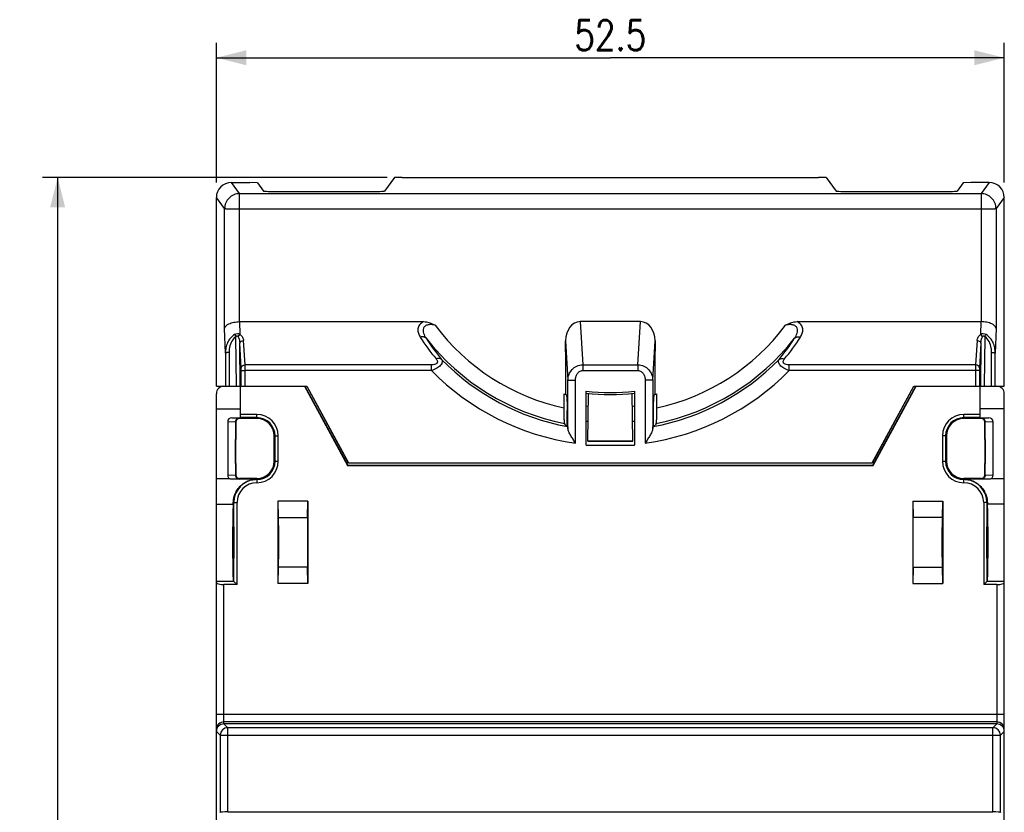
# Model space of a CAD drawing. Extents: x 84 to 360, y 36 to 169.
# Tile 3 of 4: x 176 to 241, y 111 to 164. Entities that reach past the tile are written whole.
import ezdxf

# ---------------------------------------------------------------- set-up
doc = ezdxf.new("R2010")
doc.units = 0
doc.header["$LTSCALE"] = 65.395
doc.layers.get('0').update_dxf_attribs({"linetype": 'CONTINUOUS'})
doc.styles.get("Standard").update_dxf_attribs({"font": 'SIMPLEX.SHX', "width": 0.8})
doc.dimstyles.new('DIMSTYLE_1', dxfattribs={"dimtxt": 2, "dimasz": 2, "dimexe": 1, "dimexo": 1, "dimgap": 0.5, "dimtad": 1, "dimtxsty": 'STANDARD', "dimcen": 0.09, "dimazin": 3, "dimtp": 0.3, "dimtm": 0.3, "dimtfac": 1, "dimtofl": 0, "dimtmove": 0, "dimatfit": 3, "dimtolj": 1})
doc.dimstyles.new('DIMSTYLE_2', dxfattribs={"dimtxt": 2, "dimasz": 2, "dimexe": 1, "dimexo": 1, "dimgap": 0.5, "dimtad": 1, "dimdec": 0, "dimtxsty": 'STANDARD', "dimcen": 0.09, "dimazin": 3, "dimtp": 0.3, "dimtm": 0.3, "dimtfac": 1, "dimtdec": 0, "dimtofl": 0, "dimtmove": 0, "dimatfit": 3, "dimtolj": 1})

# ---------------------------------------------------------------- blocks, each defined once
blk = doc.blocks.new('_ARROW_FILLED')
at = {"color": 0, "linetype": 'BYBLOCK'}
blk.add_solid([(0, 0), (-1, 0.25), (-1, -0.25)], dxfattribs=at)
blk = doc.blocks.new('*D108')
at = {"color": 8}
for p, q in [((200.231, 153.521), (177.273, 153.521)), ((178.273, 153.521), (178.273, 94.596)), ((178.273, 35.671), (178.273, 94.596)), ((200.231, 35.671), (177.273, 35.671))]:
    blk.add_line(p, q, dxfattribs=at)
at = {"color": 8, "xscale": 2, "yscale": 2, "zscale": 2}
for p, rotation in [((178.273, 153.521), 90), ((178.273, 35.671), 270)]:
    blk.add_blockref('_ARROW_FILLED', p, dxfattribs=dict(at, rotation=rotation))
at = {"color": 8, "insert": (175.773, 94.596), "char_height": 2, "width": 4.8, "attachment_point": 2, "rotation": 90}
blk.add_mtext('118', dxfattribs=at)
blk = doc.blocks.new('*D109')
at = {"color": 8}
for p, q in [((188.848, 153.172), (188.848, 162.494)), ((241.35, 153.172), (241.35, 162.494)), ((188.848, 161.494), (215.099, 161.494)), ((241.35, 161.494), (215.099, 161.494))]:
    blk.add_line(p, q, dxfattribs=at)
at = {"color": 8, "xscale": 2, "yscale": 2, "zscale": 2, "rotation": 180}
blk.add_blockref('_ARROW_FILLED', (188.848, 161.494), dxfattribs=at)
at = {"color": 8, "xscale": 2, "yscale": 2, "zscale": 2}
blk.add_blockref('_ARROW_FILLED', (241.35, 161.494), dxfattribs=at)
at = {"color": 8, "insert": (215.099, 163.994), "char_height": 2, "width": 6.4, "attachment_point": 2}
blk.add_mtext('52.5', dxfattribs=at)

msp = doc.modelspace()

# ---------------------------------------------------------------- linework, layer by layer
at = {"color": 7}
for p, q in [((201.231, 153.521), (200.718, 153.503)), ((201.231, 153.521), (228.967, 153.521)), ((229.48, 153.503), (228.967, 153.521)), ((190.398, 152.437), (189.847, 153.172)), ((189.847, 153.172), (191.079, 153.172)), ((191.592, 153.154), (191.079, 153.172)), ((191.592, 153.154), (191.998, 152.612)), ((200.718, 153.503), (200.049, 152.612)), ((229.48, 153.503), (230.148, 152.612)), ((238.606, 153.154), (238.199, 152.612)), ((239.119, 153.172), (238.606, 153.154)), ((240.35, 153.172), (239.119, 153.172)), ((240.35, 153.172), (239.8, 152.437)), ((190.398, 143.904), (190.398, 152.437)), ((190.398, 152.437), (239.8, 152.437)), ((192.998, 152.578), (199.05, 152.578)), ((231.148, 152.578), (237.2, 152.578)), ((239.8, 152.437), (239.8, 143.904)), ((188.848, 139.596), (188.848, 152.172)), ((189.398, 151.438), (188.848, 152.172)), ((241.35, 152.172), (240.799, 151.438)), ((241.35, 139.596), (241.35, 152.172)), ((189.398, 143.452), (189.398, 151.438)), ((190.398, 151.429), (239.8, 151.429)), ((240.799, 151.438), (240.799, 143.452)), ((190.433, 143.052), (190.407, 143.904)), ((190.407, 143.904), (202.656, 143.904)), ((213.083, 143.904), (213.257, 141.025)), ((217.115, 143.904), (213.083, 143.904)), ((216.941, 141.025), (217.115, 143.904)), ((227.541, 143.904), (239.79, 143.904)), ((239.79, 143.904), (239.765, 143.052)), ((189.448, 141.806), (189.398, 143.452)), ((240.799, 143.452), (240.749, 141.806)), ((190.185, 139.596), (190.154, 142.91)), ((190.507, 140.836), (190.408, 142.46)), ((190.435, 139.596), (190.408, 142.46)), ((190.756, 141.025), (190.658, 142.649)), ((212.115, 142.632), (212.274, 140.011)), ((212.115, 141.928), (212.115, 142.632)), ((217.924, 140.011), (218.082, 142.632)), ((218.082, 142.632), (218.082, 141.928)), ((239.539, 142.649), (239.441, 141.025)), ((239.789, 142.46), (239.691, 140.836)), ((239.789, 142.46), (239.763, 139.596)), ((240.043, 142.91), (240.013, 139.596)), ((189.448, 141.806), (189.458, 139.596)), ((189.698, 141.847), (189.708, 139.596)), ((212.117, 141.904), (212.115, 141.928)), ((212.115, 141.904), (212.115, 139.064)), ((212.117, 141.904), (212.115, 141.904)), ((218.081, 141.904), (218.082, 141.928)), ((218.081, 141.904), (218.082, 141.904)), ((218.082, 139.064), (218.082, 141.904)), ((240.489, 139.596), (240.499, 141.847)), ((240.739, 139.596), (240.749, 141.806)), ((190.511, 139.596), (190.511, 140.645)), ((203.18, 141.025), (190.756, 141.025)), ((190.761, 139.596), (190.761, 140.643)), ((203.18, 140.643), (190.761, 140.643)), ((203.18, 140.643), (203.18, 141.025)), ((213.257, 141.025), (213.257, 140.643)), ((213.257, 141.025), (216.941, 141.025)), ((213.257, 140.643), (216.941, 140.643)), ((216.941, 141.025), (216.941, 140.643)), ((227.017, 140.643), (227.017, 141.025)), ((239.441, 141.025), (227.017, 141.025)), ((239.436, 140.643), (227.017, 140.643)), ((239.436, 140.643), (239.436, 139.596)), ((239.686, 140.645), (239.686, 139.596)), ((212.274, 136.759), (212.274, 140.011)), ((212.773, 135.813), (212.773, 140.007)), ((217.424, 140.007), (217.424, 135.813)), ((217.924, 140.011), (217.924, 136.759)), ((188.848, 139.596), (194.878, 139.596)), ((188.849, 50.096), (188.849, 139.096)), ((190.449, 137.494), (190.449, 139.596)), ((194.718, 139.596), (197.583, 134.319)), ((194.749, 139.596), (197.599, 134.346)), ((194.871, 139.596), (197.64, 134.496)), ((194.878, 139.596), (197.648, 134.496)), ((211.994, 139.092), (211.994, 138.155)), ((213.499, 135.674), (213.499, 139.271)), ((213.599, 135.946), (213.654, 139.123)), ((216.599, 135.946), (216.543, 139.123)), ((216.699, 139.271), (216.699, 135.674)), ((218.204, 138.155), (218.204, 139.092)), ((232.55, 134.496), (235.319, 139.596)), ((232.558, 134.496), (235.327, 139.596)), ((232.598, 134.346), (235.449, 139.596)), ((232.614, 134.319), (235.479, 139.596)), ((235.319, 139.596), (241.35, 139.596)), ((239.749, 137.494), (239.749, 139.596)), ((241.349, 50.096), (241.349, 139.096)), ((212.115, 139.064), (212.102, 139.067)), ((188.849, 138.096), (190.449, 138.096)), ((212.22, 136.978), (212.22, 137.993)), ((217.977, 136.978), (217.977, 137.993)), ((241.349, 138.096), (239.749, 138.096)), ((189.601, 137.246), (189.601, 133.646)), ((189.601, 137.246), (190.118, 137.228)), ((189.88, 137.494), (190.449, 137.494)), ((189.88, 137.494), (190.367, 137.478)), ((190.118, 137.227), (190.118, 133.665)), ((190.118, 137.227), (190.149, 137.196)), ((190.149, 137.196), (190.149, 136.046)), ((190.367, 137.478), (190.399, 137.446)), ((191.549, 137.446), (190.399, 137.446)), ((191.549, 137.72), (190.449, 137.72)), ((191.549, 137.506), (190.449, 137.506)), ((191.549, 137.446), (191.549, 137.72)), ((212.041, 137.119), (212.098, 137.001)), ((218.156, 137.119), (218.099, 137.001)), ((238.649, 137.446), (238.649, 137.72)), ((239.749, 137.72), (238.649, 137.72)), ((239.749, 137.506), (238.649, 137.506)), ((239.799, 137.446), (238.649, 137.446)), ((239.749, 137.494), (240.317, 137.494)), ((239.83, 137.478), (239.799, 137.446)), ((239.83, 137.478), (240.317, 137.494)), ((240.079, 137.227), (240.049, 137.196)), ((240.049, 136.046), (240.049, 137.196)), ((240.079, 137.228), (240.597, 137.246)), ((240.079, 133.665), (240.079, 137.227)), ((240.597, 133.646), (240.597, 137.246)), ((212.251, 136.915), (212.22, 136.978)), ((217.947, 136.915), (217.977, 136.978)), ((190.129, 134.446), (190.129, 136.046)), ((190.149, 136.046), (190.129, 136.046)), ((192.699, 134.596), (192.699, 136.296)), ((192.699, 136.296), (192.973, 136.296)), ((192.759, 134.596), (192.759, 136.296)), ((192.973, 134.596), (192.973, 136.296)), ((213.599, 135.973), (216.598, 135.973)), ((213.599, 135.946), (216.599, 135.946)), ((237.225, 136.296), (237.225, 134.596)), ((237.499, 136.296), (237.225, 136.296)), ((237.438, 136.296), (237.438, 134.596)), ((237.499, 136.296), (237.499, 134.596)), ((240.049, 136.046), (240.068, 136.046)), ((240.068, 136.046), (240.068, 134.446)), ((213.499, 135.674), (216.699, 135.674)), ((192.699, 134.596), (192.973, 134.596)), ((197.648, 134.496), (232.55, 134.496)), ((237.225, 134.596), (237.499, 134.596)), ((190.149, 134.446), (190.129, 134.446)), ((190.149, 134.446), (190.149, 133.696)), ((197.583, 134.319), (197.599, 134.346)), ((197.583, 134.319), (232.614, 134.319)), ((197.599, 134.346), (232.598, 134.346)), ((232.614, 134.319), (232.598, 134.346)), ((240.049, 133.696), (240.049, 134.446)), ((240.049, 134.446), (240.068, 134.446)), ((188.849, 133.446), (189.715, 133.446)), ((190.118, 133.663), (189.601, 133.646)), ((190.367, 133.414), (189.883, 133.398)), ((191.549, 133.398), (189.883, 133.398)), ((190.118, 133.665), (190.149, 133.696)), ((190.367, 133.414), (190.399, 133.446)), ((191.549, 133.446), (190.399, 133.446)), ((191.549, 133.446), (191.549, 133.172)), ((238.649, 133.172), (238.649, 133.446)), ((239.799, 133.446), (238.649, 133.446)), ((240.314, 133.398), (238.649, 133.398)), ((239.83, 133.414), (239.799, 133.446)), ((240.314, 133.398), (239.83, 133.414)), ((240.079, 133.665), (240.049, 133.696)), ((240.597, 133.646), (240.079, 133.663)), ((240.483, 133.446), (241.349, 133.446)), ((192.949, 131.946), (192.976, 130.844)), ((192.949, 131.946), (192.949, 126.446)), ((194.949, 131.946), (192.949, 131.946)), ((194.922, 130.844), (194.949, 131.946)), ((194.949, 131.946), (194.949, 126.446)), ((235.249, 131.946), (235.276, 130.844)), ((235.249, 131.946), (235.249, 126.446)), ((235.249, 131.946), (237.249, 131.946)), ((237.222, 130.844), (237.249, 131.946)), ((237.249, 131.946), (237.249, 126.446)), ((189.976, 131.846), (190.223, 131.846)), ((190.009, 126.596), (190.009, 131.846)), ((190.223, 126.382), (190.223, 131.846)), ((239.975, 131.846), (239.975, 126.382)), ((240.222, 131.846), (239.975, 131.846)), ((240.188, 131.846), (240.188, 126.596)), ((241.349, 131.736), (240.228, 131.736)), ((192.976, 130.844), (194.922, 130.844)), ((237.222, 130.844), (235.276, 130.844)), ((192.976, 127.548), (192.949, 126.446)), ((194.922, 127.548), (192.976, 127.548)), ((194.949, 126.446), (194.922, 127.548)), ((235.276, 127.548), (235.249, 126.446)), ((235.276, 127.548), (237.222, 127.548)), ((237.249, 126.446), (237.222, 127.548)), ((190.009, 126.596), (188.849, 126.596)), ((189.349, 117.096), (189.349, 126.382)), ((190.223, 126.382), (189.349, 126.382)), ((190.009, 126.596), (190.223, 126.382)), ((194.949, 126.446), (192.949, 126.446)), ((235.249, 126.446), (237.249, 126.446)), ((240.189, 126.596), (239.975, 126.382)), ((240.849, 126.382), (239.975, 126.382)), ((241.349, 126.596), (240.189, 126.596)), ((240.849, 126.382), (240.849, 117.096)), ((241.349, 117.727), (188.849, 117.727)), ((240.849, 117.227), (189.349, 117.227)), ((189.603, 116.842), (189.349, 117.096)), ((240.849, 117.096), (189.349, 117.096)), ((189.603, 111.231), (189.603, 116.842)), ((240.595, 116.842), (189.603, 116.842)), ((240.595, 116.842), (240.849, 117.096)), ((240.595, 111.231), (240.595, 116.842)), ((189.103, 116.342), (188.849, 116.596)), ((189.103, 116.342), (189.103, 111.214)), ((189.103, 116.342), (241.095, 116.342)), ((241.095, 116.342), (241.349, 116.596)), ((241.095, 111.214), (241.095, 116.342)), ((189.103, 111.214), (189.087, 111.182)), ((189.603, 111.231), (240.595, 111.231)), ((241.095, 111.214), (241.11, 111.182))]:
    msp.add_line(p, q, dxfattribs=at)
for centre, radius, start, end in [((215.099, 152.404), 14.584, 216.77191, 257.70741), ((215.099, 152.404), 14.584, 282.29259, 323.2281), ((215.347, 151.209), 15.373, 212.85327, 219.55278), ((215.099, 152.396), 15.58, 218.02413, 258.68399), ((215.345, 150.834), 14.876, 212.69005, 219.40288), ((215.099, 152.396), 15.58, 281.31601, 321.97586), ((214.863, 150.826), 14.863, 320.59418, 327.31289), ((214.861, 151.201), 15.36, 320.44434, 327.1496), ((215.099, 152.382), 15.727, 224.33757, 259.56742), ((215.099, 152.382), 15.727, 280.43258, 315.66243), ((215.099, 152.374), 16.723, 224.54496, 262.00622), ((215.099, 152.374), 16.723, 277.99378, 315.45504), ((189.349, 139.096), 0.5, 90, 180), ((215.099, 152.404), 13.67, 256.87083, 257.33578), ((215.099, 152.423), 13.249, 263.0638, 276.9362), ((215.099, 152.546), 13.5, 263.19267, 276.80733), ((215.099, 152.404), 13.67, 282.6061, 283.12917), ((240.849, 139.096), 0.5, 0, 90), ((215.099, 152.696), 14.5, 263.66405, 264.22323), ((215.099, 152.696), 14.5, 275.77677, 276.33595), ((191.549, 136.296), 1.424, 0, 90), ((191.549, 136.296), 1.21, 0, 90), ((191.549, 136.296), 1.15, 0, 90), ((215.099, 152.696), 15.5, 264.07504, 264.53216), ((215.099, 152.696), 15.5, 275.46784, 275.92496), ((238.649, 136.296), 1.424, 90, 180), ((238.649, 136.296), 1.21, 90, 180), ((238.649, 136.296), 1.15, 90, 180), ((215.099, 152.387), 15.676, 258.9656, 259.41832), ((215.099, 152.387), 15.676, 280.58168, 281.0344), ((191.549, 134.596), 1.424, 270, 360), ((191.549, 134.596), 1.21, 270, 360), ((191.549, 134.596), 1.15, 270, 360), ((238.649, 134.596), 1.424, 180, 270), ((238.649, 134.596), 1.21, 180, 270), ((238.649, 134.596), 1.15, 180, 270), ((191.549, 131.846), 1.54, 90, 180), ((238.649, 131.846), 1.54, 0, 90), ((191.549, 131.846), 1.326, 90, 180), ((238.649, 131.846), 1.326, 0, 90), ((189.349, 116.727), 0.5, 89.99533, 179.99533), ((189.603, 116.342), 0.5, 90.02384, 179.97616), ((240.594, 116.342), 0.5, 0.02404, 89.976), ((240.849, 116.727), 0.5, 0.00467, 90.00467)]:
    msp.add_arc(centre, radius, start, end, dxfattribs=at)
for centre, major_axis, ratio, start_param, end_param in [((189.848, 152.171), (0.727, -0.688), 0.999314, 2.328781, 3.898892), ((240.349, 152.171), (0.727, 0.688), 0.999314, -0.7573, 0.812811), ((192.998, 152.613), (1, 0), 0.034911, -3.115413, -1.570796), ((199.05, 152.613), (1, 0), 0.034911, -1.570796, -0.02618), ((231.148, 152.613), (1, 0), 0.034911, -3.115413, -1.570796), ((237.2, 152.613), (1, 0), 0.034911, -1.570796, -0.02618), ((190.424, 142.587), (-0.04, 1.317), 0.759135, -0.023191, -0.014048), ((213.117, 142.587), (-0.08, 1.316), 0.758685, -0.046361, 1.490369), ((217.081, 142.587), (0.08, 1.316), 0.758685, -1.490369, 0.046361), ((239.773, 142.587), (0.04, 1.317), 0.759135, 0.014048, 0.023191), ((217.525, 151.503), (11.129, -11.126), 0.845283, -1.249547, -1.245642), ((212.672, 151.503), (11.129, 11.126), 0.845283, -1.89595, -1.892046), ((189.882, 137.244), (0.281, -0.009), 0.888006, 1.608759, 3.171534), ((190.399, 137.196), (0.177, -0.177), 0.999695, 2.356347, 3.926839), ((239.799, 137.196), (-0.177, -0.177), 0.999695, 2.356347, 3.926839), ((240.315, 137.244), (0.281, 0.009), 0.888006, -0.029941, 1.532833), ((189.882, 133.648), (0.281, 0.009), 0.888006, 3.111651, 4.044419), ((190.399, 133.696), (0.177, 0.177), 0.999695, 2.356347, 3.926839), ((239.799, 133.696), (-0.177, 0.177), 0.999695, 2.356347, 3.926839), ((240.315, 133.648), (0.281, -0.009), 0.888006, -0.902827, 0.029941), ((189.979, 129.196), (0, 2.6), 0.017455, 0.215835, 3.141593), ((189.962, 133.689), (0, 2), 0.017455, -2.925758, -2.74307), ((240.218, 129.196), (0, 2.6), 0.017455, -3.141593, -0.215835), ((240.235, 133.689), (0, 2), 0.017455, -3.540115, -3.357428), ((192.971, 129.196), (0, 1.75), 0.008727, -2.798889, -0.342703), ((194.927, 129.196), (0, 1.75), 0.008727, 0.342703, 2.798889), ((235.271, 129.196), (0, 1.75), 0.008727, -2.798889, -0.342703), ((237.227, 129.196), (0, 1.75), 0.008727, 0.342703, 2.798889), ((189.349, 126.515), (0.5, 0), 0.266291, -3.141593, -1.570796), ((240.849, 126.515), (0.5, 0), 0.266291, -1.570796, 0), ((189.349, 116.596), (0.354, -0.354), 0.999695, 2.356347, 3.926839), ((240.849, 116.596), (0.354, 0.354), 0.999695, -0.785246, 0.785246), ((189.603, 111.213), (0.5, 0), 0.034921, 1.570796, 3.124139), ((240.595, 111.213), (0.5, 0), 0.034921, 0.017453, 1.570796)]:
    msp.add_ellipse(centre, major_axis=major_axis, ratio=ratio, start_param=start_param, end_param=end_param, dxfattribs=at)
for centre, major_axis, ratio in [((189.979, 129.196), (0, 1.67), 0.017458), ((240.219, 129.196), (0, 1.67), 0.017458), ((192.971, 129.196), (0, 1.3), 0.008727), ((237.227, 129.196), (0, 1.3), 0.008727)]:
    msp.add_ellipse(centre, major_axis=major_axis, ratio=ratio, dxfattribs=at)
for points, knots in [([(190.398, 152.437), (190.268, 152.437), (190.005, 152.385), (189.673, 152.163), (189.45, 151.831), (189.398, 151.568), (189.398, 151.438)], [0, 0, 0, 0, 0.250018, 0.500044, 0.750043, 1, 1, 1, 1]), ([(240.799, 151.438), (240.799, 151.568), (240.747, 151.831), (240.524, 152.163), (240.192, 152.385), (239.93, 152.437), (239.8, 152.437)], [0, 0, 0, 0, 0.249961, 0.499964, 0.749994, 1, 1, 1, 1]), ([(189.398, 151.438), (189.406, 151.435), (189.434, 151.437), (189.493, 151.433), (189.586, 151.433), (189.709, 151.432), (189.857, 151.431), (190.09, 151.43), (190.272, 151.429), (190.398, 151.429)], [0, 0, 0, 0, 0.023664, 0.083575, 0.177518, 0.302029, 0.45249, 0.623249, 1, 1, 1, 1]), ([(239.8, 151.429), (239.925, 151.429), (240.108, 151.43), (240.34, 151.431), (240.489, 151.432), (240.611, 151.433), (240.705, 151.433), (240.763, 151.437), (240.792, 151.435), (240.799, 151.438)], [0, 0, 0, 0, 0.376728, 0.547488, 0.697955, 0.822468, 0.916416, 0.976332, 1, 1, 1, 1]), ([(189.398, 143.452), (189.406, 143.592), (189.607, 143.736), (189.836, 143.822), (190.075, 143.884), (190.266, 143.902), (190.398, 143.904)], [0, 0, 0, 0, 0.363873, 0.502258, 0.657403, 1, 1, 1, 1]), ([(202.656, 143.904), (202.554, 143.852), (202.375, 143.721), (202.253, 143.423), (202.292, 143.127), (202.379, 142.952), (202.433, 142.869)], [0, 0, 0, 0, 0.284061, 0.524388, 0.755863, 1, 1, 1, 1]), ([(203.417, 143.674), (203.341, 143.689), (203.188, 143.711), (202.965, 143.705), (202.792, 143.644), (202.696, 143.555), (202.606, 143.402), (202.629, 143.176), (202.724, 142.959), (202.789, 142.852), (202.825, 142.799)], [0, 0, 0, 0, 0.148601, 0.29354, 0.426066, 0.485829, 0.542263, 0.760623, 0.878011, 1, 1, 1, 1]), ([(202.656, 143.904), (202.723, 143.904), (202.99, 143.877), (203.239, 143.766), (203.417, 143.674)], [0, 0, 0, 0, 0.250622, 1, 1, 1, 1]), ([(226.781, 143.674), (226.958, 143.766), (227.207, 143.877), (227.474, 143.904), (227.541, 143.904)], [0, 0, 0, 0, 0.749437, 1, 1, 1, 1]), ([(227.372, 142.799), (227.408, 142.852), (227.474, 142.959), (227.569, 143.176), (227.591, 143.402), (227.502, 143.555), (227.405, 143.644), (227.233, 143.705), (227.009, 143.711), (226.857, 143.689), (226.781, 143.674)], [0, 0, 0, 0, 0.122019, 0.239435, 0.457688, 0.514011, 0.573805, 0.706338, 0.851359, 1, 1, 1, 1]), ([(227.764, 142.869), (227.818, 142.953), (227.906, 143.127), (227.937, 143.373), (227.889, 143.561), (227.783, 143.748), (227.644, 143.852), (227.541, 143.904)], [0, 0, 0, 0, 0.243802, 0.474831, 0.592343, 0.716658, 1, 1, 1, 1]), ([(240.799, 143.452), (240.791, 143.592), (240.591, 143.736), (240.361, 143.822), (240.122, 143.884), (239.931, 143.902), (239.8, 143.904)], [0, 0, 0, 0, 0.363873, 0.502258, 0.657403, 1, 1, 1, 1]), ([(190.062, 143.043), (189.957, 142.985), (189.769, 142.825), (189.58, 142.514), (189.471, 142.167), (189.448, 141.926), (189.448, 141.806)], [0, 0, 0, 0, 0.249687, 0.499742, 0.749878, 1, 1, 1, 1]), ([(190.433, 143.052), (190.378, 143.081), (190.248, 143.114), (190.12, 143.075), (190.062, 143.043)], [0, 0, 0, 0, 0.483337, 1, 1, 1, 1]), ([(190.062, 143.043), (190.069, 143.034), (190.101, 142.991), (190.131, 142.946), (190.154, 142.91)], [0, 0, 0, 0, 0.20437, 1, 1, 1, 1]), ([(190.294, 142.897), (190.302, 142.913), (190.339, 142.973), (190.389, 143.025), (190.433, 143.052)], [0, 0, 0, 0, 0.26006, 1, 1, 1, 1]), ([(190.433, 143.052), (190.502, 143.005), (190.611, 142.88), (190.654, 142.723), (190.658, 142.649)], [0, 0, 0, 0, 0.529403, 1, 1, 1, 1]), ([(239.539, 142.649), (239.544, 142.723), (239.587, 142.88), (239.696, 143.005), (239.765, 143.052)], [0, 0, 0, 0, 0.470537, 1, 1, 1, 1]), ([(240.136, 143.043), (240.078, 143.075), (239.949, 143.114), (239.819, 143.081), (239.765, 143.052)], [0, 0, 0, 0, 0.516653, 1, 1, 1, 1]), ([(239.904, 142.897), (239.895, 142.913), (239.859, 142.973), (239.808, 143.025), (239.765, 143.052)], [0, 0, 0, 0, 0.26006, 1, 1, 1, 1]), ([(240.043, 142.91), (240.052, 142.923), (240.081, 142.968), (240.112, 143.013), (240.136, 143.043)], [0, 0, 0, 0, 0.28648, 1, 1, 1, 1]), ([(240.749, 141.806), (240.749, 141.926), (240.726, 142.167), (240.617, 142.514), (240.428, 142.825), (240.241, 142.986), (240.136, 143.043)], [0, 0, 0, 0, 0.250272, 0.500463, 0.750461, 1, 1, 1, 1]), ([(190.154, 142.91), (190.069, 142.857), (189.89, 142.673), (189.733, 142.297), (189.697, 141.997), (189.698, 141.847)], [0, 0, 0, 0, 0.250997, 0.625583, 1, 1, 1, 1]), ([(190.154, 142.91), (190.164, 142.922), (190.184, 142.945), (190.246, 142.958), (190.278, 142.919), (190.294, 142.897)], [0, 0, 0, 0, 0.266964, 0.524129, 1, 1, 1, 1]), ([(190.294, 142.897), (190.336, 142.834), (190.387, 142.686), (190.406, 142.536), (190.408, 142.46)], [0, 0, 0, 0, 0.503818, 1, 1, 1, 1]), ([(190.408, 142.46), (190.409, 142.485), (190.426, 142.536), (190.505, 142.62), (190.597, 142.647), (190.658, 142.649)], [0, 0, 0, 0, 0.218326, 0.459193, 1, 1, 1, 1]), ([(202.825, 142.799), (202.782, 142.845), (202.647, 142.906), (202.505, 142.89), (202.433, 142.869)], [0, 0, 0, 0, 0.45469, 1, 1, 1, 1]), ([(227.372, 142.799), (227.415, 142.845), (227.551, 142.906), (227.692, 142.89), (227.764, 142.869)], [0, 0, 0, 0, 0.454689, 1, 1, 1, 1]), ([(239.539, 142.649), (239.6, 142.647), (239.692, 142.62), (239.771, 142.536), (239.788, 142.485), (239.789, 142.46)], [0, 0, 0, 0, 0.540807, 0.781674, 1, 1, 1, 1]), ([(239.789, 142.46), (239.791, 142.536), (239.81, 142.686), (239.861, 142.833), (239.904, 142.897)], [0, 0, 0, 0, 0.49614, 1, 1, 1, 1]), ([(239.904, 142.897), (239.919, 142.919), (239.951, 142.958), (240.013, 142.945), (240.034, 142.922), (240.043, 142.91)], [0, 0, 0, 0, 0.475249, 0.732908, 1, 1, 1, 1]), ([(240.499, 141.847), (240.5, 141.947), (240.472, 142.333), (240.292, 142.755), (240.043, 142.91)], [0, 0, 0, 0, 0.254348, 1, 1, 1, 1]), ([(189.698, 141.847), (189.666, 141.847), (189.609, 141.845), (189.53, 141.837), (189.481, 141.827), (189.449, 141.815), (189.448, 141.806)], [0, 0, 0, 0, 0.366363, 0.680502, 0.898909, 1, 1, 1, 1]), ([(240.499, 141.847), (240.531, 141.847), (240.589, 141.845), (240.668, 141.837), (240.716, 141.827), (240.748, 141.815), (240.749, 141.806)], [0, 0, 0, 0, 0.366364, 0.680502, 0.89891, 1, 1, 1, 1]), ([(203.494, 141.42), (203.511, 141.399), (203.541, 141.357), (203.573, 141.288), (203.583, 141.213), (203.553, 141.138), (203.484, 141.081), (203.358, 141.033), (203.252, 141.025), (203.18, 141.025)], [0, 0, 0, 0, 0.113484, 0.220618, 0.3229, 0.428652, 0.551719, 0.69366, 1, 1, 1, 1]), ([(203.85, 141.391), (203.868, 141.365), (203.895, 141.308), (203.899, 141.207), (203.862, 141.099), (203.75, 140.944), (203.519, 140.777), (203.301, 140.683), (203.18, 140.643)], [0, 0, 0, 0, 0.081042, 0.164623, 0.260436, 0.375666, 0.665017, 1, 1, 1, 1]), ([(203.85, 141.391), (203.808, 141.426), (203.682, 141.467), (203.558, 141.442), (203.494, 141.42)], [0, 0, 0, 0, 0.452194, 1, 1, 1, 1]), ([(227.017, 140.643), (226.897, 140.683), (226.679, 140.777), (226.448, 140.944), (226.336, 141.099), (226.298, 141.207), (226.302, 141.308), (226.33, 141.365), (226.347, 141.391)], [0, 0, 0, 0, 0.334984, 0.624335, 0.739565, 0.835378, 0.918958, 1, 1, 1, 1]), ([(226.347, 141.391), (226.39, 141.426), (226.515, 141.467), (226.64, 141.442), (226.703, 141.42)], [0, 0, 0, 0, 0.452186, 1, 1, 1, 1]), ([(227.017, 141.025), (226.946, 141.025), (226.839, 141.033), (226.714, 141.081), (226.644, 141.138), (226.615, 141.213), (226.624, 141.288), (226.656, 141.357), (226.686, 141.399), (226.703, 141.42)], [0, 0, 0, 0, 0.306341, 0.448281, 0.571349, 0.677101, 0.779383, 0.886517, 1, 1, 1, 1]), ([(190.507, 140.836), (190.508, 140.861), (190.524, 140.912), (190.604, 140.996), (190.695, 141.023), (190.756, 141.025)], [0, 0, 0, 0, 0.218326, 0.459193, 1, 1, 1, 1]), ([(190.511, 140.645), (190.511, 140.663), (190.511, 140.727), (190.509, 140.79), (190.507, 140.836)], [0, 0, 0, 0, 0.280692, 1, 1, 1, 1]), ([(190.511, 140.645), (190.519, 140.644), (190.545, 140.645), (190.597, 140.643), (190.673, 140.644), (190.73, 140.643), (190.761, 140.643)], [0, 0, 0, 0, 0.09066, 0.310749, 0.628962, 1, 1, 1, 1]), ([(190.761, 140.643), (190.761, 140.679), (190.761, 140.806), (190.759, 140.933), (190.756, 141.025)], [0, 0, 0, 0, 0.280706, 1, 1, 1, 1]), ([(212.274, 140.011), (212.276, 140.138), (212.326, 140.395), (212.535, 140.728), (212.86, 140.964), (213.125, 141.023), (213.257, 141.025)], [0, 0, 0, 0, 0.244812, 0.492546, 0.744583, 1, 1, 1, 1]), ([(212.773, 140.007), (212.773, 140.081), (212.792, 140.228), (212.88, 140.434), (213.036, 140.597), (213.184, 140.643), (213.257, 140.643)], [0, 0, 0, 0, 0.250875, 0.501418, 0.751169, 1, 1, 1, 1]), ([(216.941, 141.025), (217.073, 141.023), (217.338, 140.964), (217.662, 140.728), (217.871, 140.394), (217.921, 140.138), (217.924, 140.011)], [0, 0, 0, 0, 0.255445, 0.507671, 0.755344, 1, 1, 1, 1]), ([(216.941, 140.643), (217.013, 140.643), (217.162, 140.597), (217.317, 140.433), (217.406, 140.228), (217.424, 140.081), (217.424, 140.007)], [0, 0, 0, 0, 0.248863, 0.498801, 0.749245, 1, 1, 1, 1]), ([(239.441, 141.025), (239.44, 140.998), (239.437, 140.871), (239.436, 140.744), (239.436, 140.643)], [0, 0, 0, 0, 0.207363, 1, 1, 1, 1]), ([(239.686, 140.645), (239.679, 140.644), (239.653, 140.645), (239.6, 140.643), (239.525, 140.644), (239.467, 140.643), (239.436, 140.643)], [0, 0, 0, 0, 0.09066, 0.310749, 0.628963, 1, 1, 1, 1]), ([(239.691, 140.836), (239.69, 140.861), (239.673, 140.912), (239.594, 140.996), (239.502, 141.023), (239.441, 141.025)], [0, 0, 0, 0, 0.218326, 0.459193, 1, 1, 1, 1]), ([(239.691, 140.836), (239.69, 140.823), (239.687, 140.759), (239.686, 140.696), (239.686, 140.645)], [0, 0, 0, 0, 0.20743, 1, 1, 1, 1]), ([(212.274, 140.011), (212.289, 140.009), (212.341, 140.011), (212.445, 140.007), (212.597, 140.008), (212.711, 140.007), (212.773, 140.007)], [0, 0, 0, 0, 0.09066, 0.310749, 0.628962, 1, 1, 1, 1]), ([(217.924, 140.011), (217.909, 140.009), (217.857, 140.011), (217.752, 140.007), (217.601, 140.008), (217.486, 140.007), (217.424, 140.007)], [0, 0, 0, 0, 0.09066, 0.310749, 0.628963, 1, 1, 1, 1]), ([(212.168, 139.035), (212.171, 139.033), (212.175, 139.023), (212.179, 139.006), (212.184, 138.978), (212.191, 138.924), (212.198, 138.835), (212.206, 138.706), (212.212, 138.551), (212.218, 138.311), (212.22, 138.123), (212.22, 137.993)], [0, 0, 0, 0, 0.009017, 0.026693, 0.053347, 0.088795, 0.18448, 0.309851, 0.459968, 0.629161, 1, 1, 1, 1]), ([(217.977, 137.993), (217.977, 138.123), (217.979, 138.311), (217.985, 138.551), (217.991, 138.706), (217.999, 138.835), (218.006, 138.924), (218.013, 138.978), (218.018, 139.006), (218.023, 139.023), (218.027, 139.033), (218.029, 139.035)], [0, 0, 0, 0, 0.370839, 0.540032, 0.690149, 0.81552, 0.911205, 0.946653, 0.973307, 0.990983, 1, 1, 1, 1]), ([(211.994, 138.155), (211.994, 138.032), (211.995, 137.852), (212.001, 137.621), (212.006, 137.47), (212.013, 137.341), (212.021, 137.239), (212.03, 137.168), (212.036, 137.131), (212.041, 137.119)], [0, 0, 0, 0, 0.355767, 0.519696, 0.667027, 0.792735, 0.892362, 0.962255, 1, 1, 1, 1]), ([(218.156, 137.119), (218.162, 137.131), (218.167, 137.168), (218.177, 137.239), (218.184, 137.341), (218.191, 137.47), (218.196, 137.621), (218.202, 137.852), (218.204, 138.032), (218.204, 138.155)], [0, 0, 0, 0, 0.037746, 0.10764, 0.207269, 0.332979, 0.48031, 0.644237, 1, 1, 1, 1]), ([(190.118, 137.228), (190.118, 137.261), (190.132, 137.327), (190.188, 137.41), (190.271, 137.464), (190.335, 137.477), (190.367, 137.478)], [0, 0, 0, 0, 0.253192, 0.505176, 0.753937, 1, 1, 1, 1]), ([(239.83, 137.478), (239.862, 137.477), (239.927, 137.464), (240.009, 137.41), (240.065, 137.327), (240.079, 137.261), (240.079, 137.228)], [0, 0, 0, 0, 0.246063, 0.494824, 0.746808, 1, 1, 1, 1]), ([(212.251, 136.915), (212.259, 136.899), (212.265, 136.845), (212.271, 136.794), (212.274, 136.759)], [0, 0, 0, 0, 0.339103, 1, 1, 1, 1]), ([(212.773, 135.813), (212.719, 135.899), (212.612, 136.066), (212.464, 136.313), (212.356, 136.511), (212.295, 136.659), (212.276, 136.727), (212.274, 136.759)], [0, 0, 0, 0, 0.281973, 0.554778, 0.80391, 0.911358, 1, 1, 1, 1]), ([(217.924, 136.759), (217.921, 136.727), (217.902, 136.659), (217.841, 136.511), (217.734, 136.313), (217.585, 136.066), (217.479, 135.899), (217.424, 135.813)], [0, 0, 0, 0, 0.088614, 0.196056, 0.445184, 0.717984, 1, 1, 1, 1]), ([(217.924, 136.759), (217.926, 136.794), (217.933, 136.845), (217.939, 136.899), (217.947, 136.915)], [0, 0, 0, 0, 0.660897, 1, 1, 1, 1]), ([(189.883, 133.398), (189.854, 133.398), (189.794, 133.406), (189.74, 133.43), (189.715, 133.446)], [0, 0, 0, 0, 0.500342, 1, 1, 1, 1]), ([(189.976, 131.846), (189.978, 131.903), (189.989, 132.037), (190.035, 132.261), (190.134, 132.522), (190.301, 132.794), (190.54, 133.045), (190.84, 133.243), (191.184, 133.369), (191.427, 133.398), (191.549, 133.398)], [0, 0, 0, 0, 0.070466, 0.164548, 0.279831, 0.411899, 0.554474, 0.701836, 0.850736, 1, 1, 1, 1]), ([(190.118, 133.665), (190.118, 133.632), (190.132, 133.566), (190.187, 133.483), (190.27, 133.428), (190.335, 133.415), (190.367, 133.414)], [0, 0, 0, 0, 0.253273, 0.505132, 0.753995, 1, 1, 1, 1]), ([(238.649, 133.398), (238.77, 133.398), (239.014, 133.369), (239.357, 133.243), (239.658, 133.045), (239.897, 132.794), (240.063, 132.522), (240.162, 132.261), (240.208, 132.037), (240.219, 131.903), (240.222, 131.846)], [0, 0, 0, 0, 0.149265, 0.29817, 0.445533, 0.588106, 0.720173, 0.835452, 0.929532, 1, 1, 1, 1]), ([(240.079, 133.663), (240.079, 133.631), (240.065, 133.565), (240.009, 133.482), (239.927, 133.428), (239.862, 133.415), (239.83, 133.414)], [0, 0, 0, 0, 0.253192, 0.505176, 0.753937, 1, 1, 1, 1]), ([(240.483, 133.446), (240.458, 133.43), (240.403, 133.406), (240.344, 133.398), (240.314, 133.398)], [0, 0, 0, 0, 0.499658, 1, 1, 1, 1]), ([(188.849, 131.735), (188.942, 131.735), (189.129, 131.736), (189.409, 131.736), (189.689, 131.736), (189.876, 131.736), (189.97, 131.736)], [0, 0, 0, 0, 0.249994, 0.499992, 0.749997, 1, 1, 1, 1])]:
    msp.add_open_spline(points, degree=3, knots=knots, dxfattribs=at)

# ---------------------------------------------------------------- dimensions: what is measured, and where the dimension line sits
at = {"color": 8}
dim = msp.add_linear_dim(base=(241.35, 161.494), p1=(188.848, 152.172), p2=(241.35, 152.172), dimstyle='DIMSTYLE_1', dxfattribs=at)
dim.commit()
dim.dimension.update_dxf_attribs({"geometry": '*D109', "text_midpoint": (215.149, 161.494), "dimtype": 160})
dim = msp.add_linear_dim(base=(178.273, 35.671), p1=(201.231, 153.521), p2=(201.231, 35.671), angle=270, dimstyle='DIMSTYLE_2', dxfattribs=at)
dim.commit()
dim.dimension.update_dxf_attribs({"geometry": '*D108', "text_midpoint": (178.273, 94.846), "dimtype": 160})

doc.saveas('drawing.dxf')
